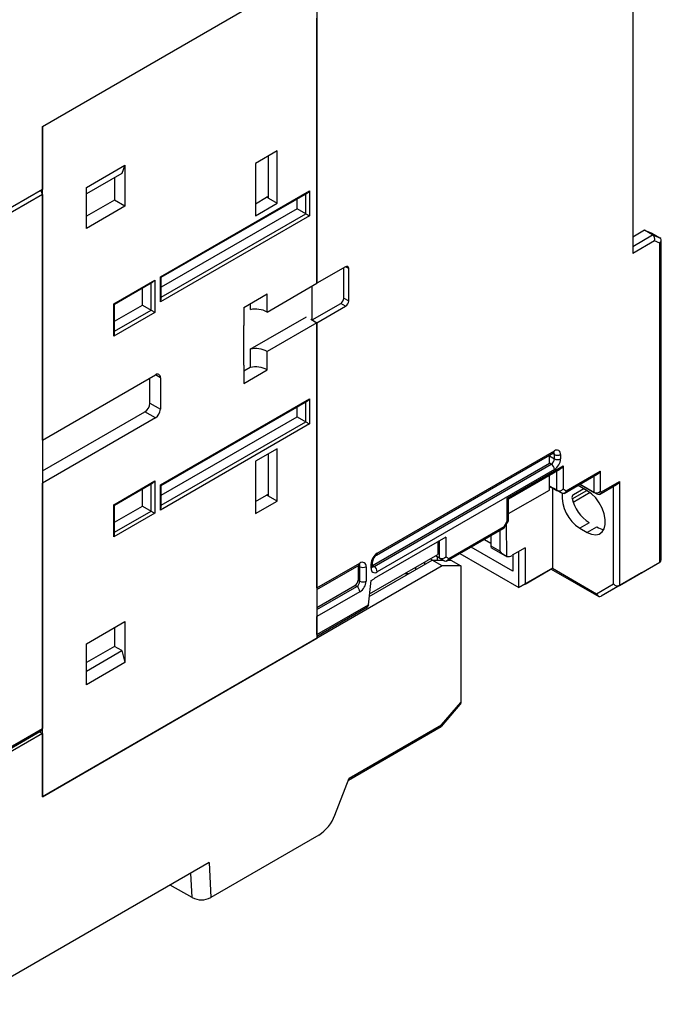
# Model space of a CAD drawing. Header units: millimetres. Extents: x 0 to 699, y 0 to 540.
# Tile 14 of 16: x 519 to 592, y 320 to 433. Entities that reach past the tile are written whole.
import ezdxf

# ---------------------------------------------------------------- set-up
doc = ezdxf.new("R2010")
doc.units = ezdxf.units.MM
doc.header["$LTSCALE"] = 2.5

msp = doc.modelspace()

# ---------------------------------------------------------------- linework, layer by layer
for p, q in [((521.93, 420.36), (567.43, 446.63)), ((521.93, 420.36), (553.18, 438.41)), ((553.18, 438.41), (553.18, 402.52)), ((589.1, 437.7), (589.1, 405.9)), ((553.18, 402.52), (553.18, 432.69)), ((521.93, 420.36), (521.93, 413.18)), ((521.93, 384.68), (521.93, 420.36)), ((548.65, 417.59), (546.18, 416.16)), ((547.66, 412.2), (547.66, 417.01)), ((548.65, 411.62), (548.65, 417.59)), ((526.95, 413.42), (531.33, 415.95)), ((531.33, 415.95), (530.97, 415.02)), ((531.33, 415.95), (531.33, 411.3)), ((546.18, 416.16), (546.18, 410.2)), ((530.97, 415.02), (526.95, 412.7)), ((530.13, 414.53), (530.13, 411.99)), ((526.95, 408.77), (526.95, 413.42)), ((521.93, 412.61), (510.26, 405.87)), ((521.93, 413.18), (510.37, 406.5)), ((521.93, 412.61), (521.93, 351.86)), ((535.36, 403.26), (552.33, 413.05)), ((535.45, 403.2), (552.12, 412.83)), ((546.18, 411.58), (547.45, 412.32)), ((547.45, 412.32), (547.66, 412.44)), ((547.66, 412.2), (547.45, 412.32)), ((551.91, 410.44), (551.91, 412.71)), ((552.33, 413.05), (552.33, 410.2)), ((530.13, 411.99), (526.95, 410.16)), ((531.33, 411.3), (526.95, 408.77)), ((531.33, 411.3), (530.13, 411.99)), ((546.18, 410.2), (548.65, 411.62)), ((547.66, 412.2), (548.65, 411.62)), ((550.92, 411.01), (550.92, 412.14)), ((552.33, 410.2), (535.36, 400.4)), ((550.92, 411.01), (535.45, 402.08)), ((535.45, 400.94), (551.91, 410.44)), ((551.91, 410.44), (550.92, 411.01)), ((590.45, 408.56), (589.1, 407.78)), ((589.1, 406.72), (591.37, 408.03)), ((591.37, 408.03), (590.45, 408.56)), ((590.45, 408.56), (591.29, 408.23)), ((591.29, 408.23), (592.21, 407.7)), ((591.37, 408.03), (592.21, 407.7)), ((591.59, 407.34), (589.1, 405.9)), ((592.21, 407.1), (591.59, 407.34)), ((592.21, 370.79), (592.21, 407.1)), ((592.36, 371), (592.36, 407.5)), ((556.43, 404.4), (553.18, 402.52)), ((556.23, 400.84), (556.23, 404.28)), ((556.79, 404.19), (556.43, 404.4)), ((556.79, 400.52), (556.79, 404.19)), ((530.06, 400.19), (534.72, 402.89)), ((530.14, 400.14), (534.51, 402.67)), ((534.3, 399.46), (534.3, 402.54)), ((534.72, 402.89), (534.72, 399.21)), ((535.36, 400.4), (535.36, 403.26)), ((535.45, 400.69), (535.45, 403.21)), ((547.52, 399.25), (553.18, 402.52)), ((552.62, 398.35), (552.62, 402.2)), ((533.31, 400.03), (533.31, 401.97)), ((544.84, 399.78), (547.52, 401.34)), ((547.52, 399.25), (547.52, 401.34)), ((530.06, 396.52), (530.06, 400.19)), ((530.15, 396.81), (530.15, 400.15)), ((530.15, 398.2), (533.31, 400.03)), ((533.31, 400.03), (534.3, 399.46)), ((545.58, 400.21), (545.58, 399.52)), ((552.62, 398.35), (555.88, 400.23)), ((556.43, 399.91), (555.88, 400.23)), ((556.23, 400.84), (556.79, 400.52)), ((534.72, 399.21), (530.06, 396.52)), ((530.15, 397.06), (534.3, 399.46)), ((544.84, 399.78), (544.84, 397.7)), ((553.18, 398.03), (556.43, 399.91)), ((545.58, 395.03), (551.98, 398.72)), ((553.18, 398.03), (547.52, 394.76)), ((552.47, 398.44), (553.18, 398.03)), ((552.62, 398.35), (553.18, 398.03)), ((553.18, 367.86), (553.18, 398.03)), ((553.18, 398.03), (553.18, 362.14)), ((544.84, 393.21), (544.84, 397.7)), ((545.58, 395.03), (545.58, 392.95)), ((547.52, 392.68), (547.52, 394.76)), ((544.84, 393.21), (544.84, 391.13)), ((545.58, 392.95), (544.84, 392.52)), ((544.84, 391.13), (547.52, 392.68)), ((521.93, 384.68), (534.8, 392.11)), ((534.16, 388.88), (534.16, 391.74)), ((535.36, 391.78), (534.8, 392.11)), ((535.36, 391.78), (535.36, 388.19)), ((534.16, 388.88), (535.36, 388.19)), ((535.36, 379.58), (552.33, 389.37)), ((535.45, 379.52), (552.12, 389.15)), ((551.91, 386.76), (551.91, 389.03)), ((552.33, 389.37), (552.33, 386.52)), ((521.93, 381.17), (533.59, 387.91)), ((534.8, 387.21), (533.59, 387.91)), ((550.92, 387.33), (550.92, 388.46)), ((534.8, 387.21), (521.93, 379.78)), ((552.33, 386.52), (535.36, 376.72)), ((535.45, 378.4), (550.92, 387.33)), ((535.45, 377.26), (551.91, 386.76)), ((550.92, 387.33), (551.91, 386.76)), ((548.65, 383.7), (546.18, 382.27)), ((548.65, 377.74), (548.65, 383.7)), ((559.94, 371.59), (580.09, 383.22)), ((560.04, 371.82), (580.19, 383.45)), ((580.19, 383.04), (579.98, 383.16)), ((546.18, 382.27), (546.18, 376.31)), ((547.66, 378.31), (547.66, 383.13)), ((559.48, 370.42), (579.63, 382.06)), ((579.63, 382.06), (579.63, 382.96)), ((579.63, 382.87), (580.19, 382.55)), ((579.84, 381.94), (579.63, 382.06)), ((580.19, 382.55), (580.19, 383.04)), ((580.9, 383.04), (580.9, 382.55)), ((559.69, 370.31), (579.84, 381.94)), ((580.19, 381.33), (560.04, 369.69)), ((574.82, 378.06), (581.18, 381.74)), ((574.96, 377.98), (580.83, 381.36)), ((580.47, 378.96), (580.47, 381.16)), ((581.18, 381.74), (581.18, 379.13)), ((581.54, 378.92), (585.42, 381.16)), ((585.42, 381.16), (585.42, 378.88)), ((530.06, 377.33), (534.72, 380.03)), ((530.14, 377.28), (534.51, 379.8)), ((534.72, 380.03), (534.72, 376.35)), ((579.63, 379), (579.63, 380.67)), ((581.29, 378.61), (585.07, 380.79)), ((584.72, 378.71), (584.72, 380.59)), ((585.57, 378.8), (587.62, 379.98)), ((587.62, 379.98), (587.62, 368.14)), ((521.93, 344.1), (521.93, 379.78)), ((533.31, 377.17), (533.31, 379.11)), ((534.3, 376.6), (534.3, 379.68)), ((535.36, 376.72), (535.36, 379.58)), ((535.45, 377.01), (535.45, 379.53)), ((574.96, 376.31), (579.63, 379)), ((579.63, 379.44), (580.47, 378.96)), ((580.12, 379.16), (579.63, 379.44)), ((579.63, 379.29), (579.77, 379.37)), ((579.77, 379.37), (579.63, 379.29)), ((579.98, 379.25), (579.98, 370.1)), ((581.04, 378.63), (580.12, 379.16)), ((581.04, 378.63), (580.47, 378.96)), ((581.18, 379.13), (581.54, 378.92)), ((582.21, 378), (583.87, 378.96)), ((584.27, 378.7), (582.34, 377.59)), ((583.56, 379.14), (582.36, 378.44)), ((583.09, 379.41), (582.87, 379.52)), ((583.94, 378.92), (583.09, 379.41)), ((583.1, 379.65), (584.72, 378.71)), ((585.07, 378.51), (583.1, 379.65)), ((585.07, 378.51), (584.72, 378.71)), ((585.32, 378.49), (587.27, 379.61)), ((585.42, 378.88), (585.57, 378.8)), ((586.91, 368.31), (586.91, 379.4)), ((546.18, 377.7), (547.45, 378.43)), ((546.18, 376.31), (548.65, 377.74)), ((547.45, 378.43), (547.66, 378.55)), ((547.66, 378.31), (547.45, 378.43)), ((548.65, 377.74), (547.66, 378.31)), ((574.82, 375.45), (574.82, 378.06)), ((574.96, 375.49), (574.96, 377.98)), ((530.06, 373.66), (530.06, 377.33)), ((530.15, 373.95), (530.15, 377.28)), ((530.15, 375.34), (533.31, 377.17)), ((530.15, 374.2), (534.3, 376.6)), ((533.31, 377.17), (534.3, 376.6)), ((534.72, 376.35), (530.06, 373.66)), ((574.46, 374.83), (574.82, 375.45)), ((574.48, 374.69), (574.96, 375.51)), ((567.93, 370.89), (574.5, 374.69)), ((568.18, 371.21), (574.46, 374.83)), ((574.02, 372.05), (574.01, 374.4)), ((574.72, 375.09), (574.73, 371.45)), ((584.15, 375.28), (583.09, 374.67)), ((583.09, 374.67), (583.94, 374.18)), ((585, 374.79), (583.94, 374.18)), ((567.83, 373.64), (559.67, 368.93)), ((566.92, 373.12), (566.92, 371.66)), ((567.13, 371.23), (567.13, 373.24)), ((567.83, 373.64), (567.83, 371.4)), ((572.24, 373.38), (572.96, 372.97)), ((572.95, 373.8), (572.96, 372.66)), ((575.45, 369.77), (570.72, 372.51)), ((572.95, 372.46), (574.55, 371.55)), ((572.96, 372.66), (574.02, 372.05)), ((576.87, 372.43), (575.38, 371.57)), ((576.16, 367.89), (576.16, 372.02)), ((576.87, 372.43), (576.87, 368.3)), ((559.13, 366.88), (566.3, 371.02)), ((559.16, 367.18), (566.92, 371.66)), ((566.09, 371.18), (566.36, 371.02)), ((567.43, 370.37), (566.3, 371.02)), ((566.3, 371.02), (567.5, 371.02)), ((567.13, 371.23), (566.65, 371.51)), ((567.22, 371.18), (566.65, 371.51)), ((566.9, 371.02), (566.9, 371.37)), ((567.68, 370.92), (567.13, 371.24)), ((567.68, 370.92), (567.22, 371.18)), ((567.47, 371.04), (567.43, 371.02)), ((567.47, 371.04), (567.43, 371.02)), ((567.83, 371.4), (568.18, 371.21)), ((568.15, 371.02), (568.42, 371.02)), ((568.42, 371.02), (569.55, 370.37)), ((569.45, 371.77), (576.16, 367.89)), ((575.45, 371.61), (575.45, 369.77)), ((567.43, 370.37), (521.93, 344.1)), ((553.18, 367.86), (558.06, 370.67)), ((553.18, 367.69), (557.96, 370.45)), ((557.86, 370.38), (557.86, 368.75)), ((558.06, 370.27), (557.86, 370.38)), ((558.06, 368.63), (558.06, 370.27)), ((558.77, 370.27), (558.77, 368.63)), ((559.33, 370.1), (559.33, 370.59)), ((559.48, 370.31), (559.48, 370.8)), ((559.48, 370.42), (559.69, 370.31)), ((564.39, 370.2), (564.39, 369.92)), ((565.45, 370.53), (565.45, 370.81)), ((569.55, 370.37), (567.43, 370.37)), ((569.55, 370.37), (569.55, 354.82)), ((579.98, 370.1), (576.16, 367.89)), ((576.87, 368.3), (579.98, 370.1)), ((579.84, 370.01), (585.25, 366.89)), ((579.98, 370.1), (585, 367.2)), ((587.62, 368.14), (592.21, 370.79)), ((590.09, 369.57), (592.21, 370.79)), ((557.86, 368.75), (558.06, 368.63)), ((559.03, 365.92), (559.33, 368.71)), ((559.33, 368.71), (559.67, 368.91)), ((559.67, 368.93), (559.67, 368.91)), ((563.19, 369.51), (563.61, 369.51)), ((563.61, 369.51), (563.65, 369.49)), ((590.09, 369.57), (585.5, 366.91)), ((553.18, 365.64), (557.5, 368.14)), ((553.18, 365.41), (557.71, 368.02)), ((557.71, 368.02), (557.5, 368.14)), ((576.87, 368.3), (576.16, 367.89)), ((585, 367.2), (586.91, 368.31)), ((587.62, 368.14), (585.5, 366.91)), ((558.06, 367.41), (553.18, 364.59)), ((553.18, 362.55), (559.03, 365.92)), ((553.18, 362.38), (558.92, 365.7)), ((553.18, 362.55), (553.18, 364.59)), ((526.95, 361.49), (531.33, 364.02)), ((530.13, 363.33), (530.13, 361.2)), ((531.33, 364.02), (531.33, 359.37)), ((521.93, 344.1), (553.18, 362.14)), ((526.95, 356.84), (526.95, 361.49)), ((530.13, 361.2), (526.95, 359.37)), ((530.97, 360.72), (530.13, 361.2)), ((526.95, 358.4), (530.97, 360.72)), ((530.97, 360.72), (531.33, 359.37)), ((531.33, 359.37), (526.95, 356.84)), ((567.33, 352.1), (569.48, 354.59)), ((567.35, 352.27), (569.55, 354.82)), ((510.26, 345.12), (521.93, 351.86)), ((556.76, 346), (567.32, 352.09)), ((556.85, 346.21), (567.35, 352.27)), ((509.91, 344.75), (521.82, 351.63)), ((521.93, 351.28), (510.37, 344.61)), ((521.58, 351.49), (521.93, 351.28)), ((521.93, 351.28), (521.93, 344.1)), ((555.22, 342.01), (556.85, 346.21)), ((553.38, 339.72), (541.09, 332.63)), ((540.9, 336.6), (512.98, 320.48)), ((540.9, 336.6), (541.09, 332.63)), ((538.97, 332.62), (538.84, 335.41)), ((538.97, 332.62), (536.49, 334.05))]:
    msp.add_line(p, q)
at = {"flags": 128}
for points in [[(552.33, 413.05), (552.23, 412.91), (552.12, 412.83)], [(551.91, 410.44), (551.97, 410.4), (552.06, 410.35), (552.15, 410.3), (552.25, 410.24), (552.33, 410.2)], [(592.21, 407.1), (592.33, 407.28), (592.36, 407.48), (592.31, 407.61), (592.21, 407.7)], [(534.72, 402.89), (534.62, 402.75), (534.51, 402.67)], [(535.36, 403.26), (535.43, 403.22), (535.44, 403.21)], [(530.06, 400.19), (530.13, 400.15), (530.14, 400.15)], [(534.3, 399.46), (534.37, 399.42), (534.45, 399.37), (534.54, 399.32), (534.64, 399.26), (534.72, 399.21)], [(552.33, 389.37), (552.23, 389.23), (552.12, 389.16)], [(551.91, 386.76), (551.97, 386.72), (552.06, 386.67), (552.15, 386.62), (552.25, 386.56), (552.33, 386.52)], [(580.09, 383.22), (580.14, 383.25), (580.15, 383.25)], [(581.18, 381.74), (581, 381.5), (580.83, 381.37)], [(534.72, 380.03), (534.62, 379.88), (534.51, 379.81)], [(535.36, 379.58), (535.43, 379.54), (535.44, 379.53)], [(581.54, 378.92), (581.45, 378.74), (581.3, 378.62), (581.16, 378.59), (581.04, 378.63)], [(583.94, 374.18), (584.43, 373.97), (584.89, 373.9), (585.3, 373.99), (585.63, 374.23), (585.86, 374.6), (585.98, 375.09), (585.98, 375.66), (585.86, 376.28), (585.63, 376.92), (585.3, 377.54), (584.89, 378.1), (584.43, 378.57), (583.94, 378.92)], [(585.57, 378.8), (585.48, 378.61), (585.33, 378.49), (585.19, 378.47), (585.07, 378.51)], [(574.82, 378.06), (574.93, 378), (574.96, 377.98)], [(530.14, 377.28), (530.14, 377.28), (530.12, 377.3), (530.06, 377.33)], [(534.72, 376.35), (534.62, 376.41), (534.48, 376.49), (534.41, 376.53), (534.35, 376.57), (534.3, 376.6)], [(574.82, 375.45), (574.93, 375.49), (574.96, 375.54)], [(574.46, 374.83), (574.49, 374.72), (574.45, 374.67)], [(572.96, 372.66), (572.96, 372.48), (572.96, 372.48)], [(574.73, 371.45), (574.25, 371.75), (574.02, 372.05)], [(568.18, 371.21), (568.08, 371.02), (567.93, 370.9), (567.8, 370.88), (567.68, 370.92)], [(557.96, 370.45), (558.01, 370.47), (558.02, 370.47)], [(559.48, 370.24), (559.49, 370.24), (559.48, 370.29), (559.48, 370.31)], [(579.84, 370.02), (579.84, 370.02), (579.88, 370.04), (579.98, 370.1)], [(585, 367.2), (585.09, 367.02), (585.24, 366.9), (585.37, 366.88), (585.5, 366.91)], [(559.03, 365.92), (558.98, 365.76), (558.88, 365.68)], [(569.55, 354.82), (569.52, 354.65), (569.47, 354.59)], [(567.35, 352.27), (567.35, 352.14), (567.29, 352.09)]]:
    msp.add_lwpolyline(points, dxfattribs=at)
for centre, radius, start, end in [((521.16, 412.57), 0.77, 2.6822, 40.5937), ((591, 407.53), 0.625, 342.846, 53.4196), ((556.57, 404.23), 0.218, 350.786, 129.2033), ((534.94, 400.68), 0.502, 326.1833, 1.6182), ((555.46, 400.88), 0.768, 302.6055, 357.3945), ((556.02, 400.55), 0.768, 302.6055, 357.3945), ((546.18, 396.64), 2.94, 62.7539, 101.749), ((529.64, 396.8), 0.502, 326.1833, 1.6182), ((546.18, 392.15), 2.94, 62.7539, 101.749), ((535.02, 391.84), 0.349, 350.786, 129.2033), ((546.18, 390.07), 2.94, 62.7539, 101.749), ((532.93, 388.94), 1.23, 302.6055, 357.3945), ((534.13, 388.25), 1.23, 302.6055, 357.3945), ((579.95, 383.42), 0.24, 304.0564, 7.2558), ((579.92, 383.06), 0.271, 355.5549, 41.7433), ((580.47, 383.11), 0.437, 350.786, 129.2033), ((579.42, 382.59), 0.768, 302.6055, 357.3945), ((580.55, 383.72), 0.769, 242.6097, 297.3903), ((579.36, 382.62), 1.54, 302.6055, 357.3945), ((580.55, 383.23), 0.769, 242.6097, 297.3903), ((579.42, 381.29), 0.768, 2.6055, 57.3945), ((584.67, 381.53), 0.837, 298.3801, 333.8157), ((586.87, 380.35), 0.837, 298.3801, 333.8157), ((580.71, 379.52), 0.612, 246.9943, 319.9061), ((584.96, 379.28), 0.612, 246.9943, 319.9061), ((585.31, 378.29), 4.25, 175.3232, 238.53), ((582.56, 378.13), 0.371, 123.4939, 194.1061), ((586.62, 379.1), 4.54, 193.4129, 237.0843), ((534.94, 377), 0.502, 326.1833, 1.6182), ((585.99, 376.37), 1.86, 237.9724, 264.8174), ((529.64, 373.94), 0.502, 326.1833, 1.6182), ((560.87, 370.52), 1.54, 122.6055, 177.3945), ((560.49, 370.74), 1.01, 123.0293, 176.9721), ((559.79, 371.79), 0.252, 306.2198, 5.5748), ((567.37, 371.79), 0.603, 246.6127, 320.5196), ((574.92, 372.25), 0.825, 256.6223, 303.9168), ((592.09, 371.03), 0.265, 297.5952, 4.4503), ((557.82, 370.64), 0.24, 304.0564, 7.2558), ((557.79, 370.29), 0.271, 355.566, 41.6315), ((558.34, 370.34), 0.437, 350.786, 129.2033), ((558.41, 370.95), 0.769, 242.6097, 297.3903), ((559.23, 370.82), 0.252, 294.4339, 353.6282), ((559.23, 370.33), 0.251, 294.3747, 354.3052), ((559.76, 370.03), 0.437, 170.786, 309.2033), ((559.53, 370.53), 0.271, 258.2833, 304.4394), ((559.27, 369.66), 0.768, 2.6055, 57.3945), ((557.09, 368.78), 0.768, 302.6055, 357.3945), ((557.29, 368.67), 0.768, 302.6055, 357.3945), ((557.23, 368.7), 1.54, 302.6055, 357.3945), ((558.41, 369.31), 0.769, 242.6097, 297.3903), ((557.29, 367.37), 0.768, 2.6055, 57.3945), ((587.38, 368.7), 0.612, 220.0939, 293.0057), ((521.69, 351.83), 0.24, 304.0564, 7.2558), ((550.9, 343.6), 4.6, 302.638, 339.7729), ((540.03, 334.67), 2.3, 242.5675, 297.4779)]:
    msp.add_arc(centre, radius, start, end)

doc.saveas('drawing.dxf')
